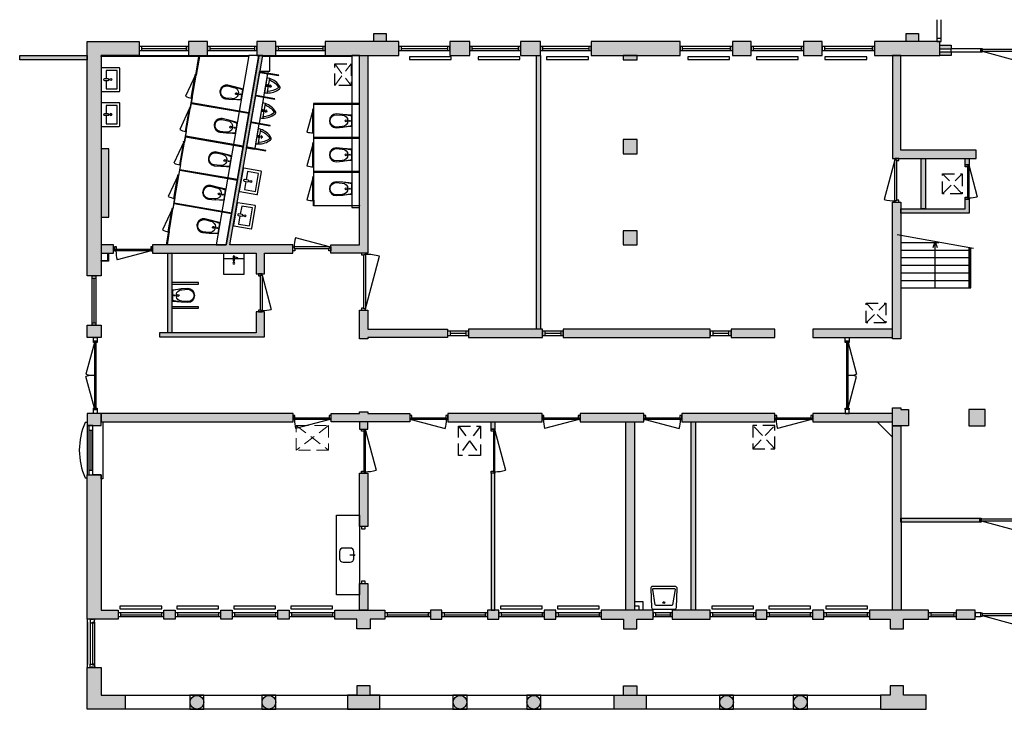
# Model space of a CAD drawing. Header units: millimetres. Extents: x 15432 to 66066, y -26921 to -8769.
# Tile 1 of 2: x 15432 to 41357, y -26921 to -8769. Entities that reach past the tile are written whole.
import ezdxf

# ---------------------------------------------------------------- set-up
doc = ezdxf.new("R2010")
doc.units = ezdxf.units.MM
doc.header["$LTSCALE"] = 100
doc.linetypes.add('DASHDOTX2', pattern=[50.8, 25.4, -12.7, 0, -12.7])
doc.linetypes.add('HIDDEN2', pattern=[4.7625, 3.175, -1.5875])
for name, color, linetype in [('AA21----_BUITENWAND', 252, 'Continuous'), ('AA22----_BINNENWAND', 254, 'Continuous'), ('AA28----_KONSTRUKTIE', 8, 'Continuous'), ('AL21----_BUITENWAND', 3, 'Continuous'), ('AL22----_BINNENWAND', 2, 'Continuous'), ('AL24----_TRAPPEN', 7, 'Continuous'), ('AL28----_KONSTRUKTIE', 3, 'Continuous'), ('AL29----_KONSTRUKTIE', 1, 'Continuous'), ('AL31----_BUITENKOZIJNEN', 1, 'Continuous'), ('AL32----_BINNENKOZIJNEN', 1, 'Continuous'), ('AL51----_RADIATOREN', 7, 'Continuous'), ('AL74----_KEUKEN', 7, 'Continuous'), ('AL74----_SANITAIR', 1, 'Continuous')]:
    doc.layers.add(name, color=color, linetype=linetype)
doc.layers.add('AL33----_VLOEROPENINGEN', color=8, linetype='HIDDEN2', lineweight=0)

# ---------------------------------------------------------------- blocks, each defined once
blk = doc.blocks.new('wastafel')
at = {"layer": 'AL74----_SANITAIR'}
for points in [[(0, 295), (0, -295, 0.414214), (15, -310), (475, -310, 0.414214), (490, -295), (490, 295, 0.414214), (475, 310), (15, 310, 0.414214)], [(185, 20), (85, 20, 1), (85, -20), (185, -20, 1)]]:
    blk.add_lwpolyline(points, format="xyb", close=True, dxfattribs=at)
blk.add_lwpolyline([(130, -20), (130, -240), (420, -240), (420, 240), (130, 240), (130, 20)], dxfattribs=at)
blk.add_circle((255, 0), 25, dxfattribs=at)
blk = doc.blocks.new('WC 17 (R)')
at = {"layer": 'AL74----_SANITAIR'}
for points in [[(407, 182), (232, 169), (0, 125), (0, -125), (232, -169), (408, -182, 0.999913)], [(62, 0, -1), (37, 0, -1)], [(250, 150), (407, 162, -1), (407, -162), (250, -150, -1)], [(175, 0, -1), (125, 0, -1)]]:
    blk.add_lwpolyline(points, format="xyb", close=True, dxfattribs=at)
for points in [[(0, 125), (0, 150), (232, 169)], [(0, -125), (0, -150), (232, -169)]]:
    blk.add_lwpolyline(points, dxfattribs=at)
blk = doc.blocks.new('Urinoir (R)')
at = {"layer": 'AL74----_SANITAIR'}
for points in [[(75, 194, 0.03766), (0, 200), (0, -200, 0.03766), (75, -194), (75, -156)], [(16, -4, 0.414217), (16, 4, -1.000347), (34, 21, 0.413172), (41, 21, -1.00056), (59, 4, 0.413679), (59, -4, -1.000343), (41, -21, 0.413712), (34, -21, -1.000003)], [(25, 0, -1), (50, 0, -1)], [(32, 0, -1), (42, 0, -1)], [(373, -33, 0.381928), (373, 33, 0.174395), (75, 194), (75, 156, -0.147779), (331, 20, -0.511086), (331, -20, -0.147779), (75, -156), (75, -194, 0.174393)], [(105, 0, 1), (95, 0, 1)], [(120, 25, 1), (130, 25, 1)], [(120, 0, 1), (130, 0, 1)], [(155, 0, 1), (145, 0, 1)], [(130, -25, 1), (120, -25, 1)]]:
    blk.add_lwpolyline(points, format="xyb", close=True, dxfattribs=at)
blk = doc.blocks.new('WT-19 (R)')
at = {"layer": 'AL74----_SANITAIR'}
for points in [[(600, 298, 0.426901), (548, 348), (48, 327, 0.402069), (0, 277), (0, -277, 0.402067), (48, -327), (548, -348, 0.426651), (600, -298)], [(100, -204), (100, 204, -0.366883), (121, 228), (121, 228), (521, 295, -0.46402), (550, 270), (550, -270, -0.461069), (521, -295), (121, -228, -0.36663)]]:
    blk.add_lwpolyline(points, format="xyb", close=True, dxfattribs=at)
blk.add_circle((175, 0), 25, dxfattribs=at)
blk = doc.blocks.new('*U7')
at = {"layer": 'AL31----_BUITENKOZIJNEN'}
for points in [[(-1800, 50), (-1765, 50), (-1765, -50), (-1800, -50)], [(-1765, 21), (-1765, -21), (-35, -21), (-35, 21)], [(-35, 50), (0, 50), (0, -50), (-35, -50)]]:
    blk.add_lwpolyline(points, close=True, dxfattribs=at)
for points in [[(-900, 21), (-900, -21)], [(-1765, -21), (-929, -245)], [(-35, -21), (-870, -245)]]:
    blk.add_lwpolyline(points, dxfattribs=at)
for centre, start, end in [((-1765, -21), 345, 0.0008), ((-35, -21), 180.0008, 195.0017)]:
    blk.add_arc(centre, 865, start, end, dxfattribs=at)
blk = doc.blocks.new('*U9')
at = {"layer": 'AL32----_BINNENKOZIJNEN'}
for points in [[(-1800, 50), (-1765, 50), (-1765, -50), (-1800, -50)], [(-1765, 21), (-1765, -21), (-35, -21), (-35, 21)], [(-35, 50), (0, 50), (0, -50), (-35, -50)]]:
    blk.add_lwpolyline(points, close=True, dxfattribs=at)
for points in [[(-900, 21), (-900, -21)], [(-1765, -21), (-929, -245)], [(-35, -21), (-870, -245)]]:
    blk.add_lwpolyline(points, dxfattribs=at)
for centre, start, end in [((-1765, -21), 345, 0.0008), ((-35, -21), 180.0008, 195.0017)]:
    blk.add_arc(centre, 865, start, end, dxfattribs=at)
blk = doc.blocks.new('*U10')
at = {"layer": 'AL32----_BINNENKOZIJNEN'}
for points in [[(-1800, 50), (-1765, 50), (-1765, -50), (-1800, -50)], [(-1765, 21), (-1765, -21), (-35, -21), (-35, 21)], [(-35, 50), (0, 50), (0, -50), (-35, -50)]]:
    blk.add_lwpolyline(points, close=True, dxfattribs=at)
for points in [[(-1765, 21), (-929, 245)], [(-900, 21), (-900, -21)], [(-35, 21), (-870, 245)]]:
    blk.add_lwpolyline(points, dxfattribs=at)
for centre, start, end in [((-1765, 21), 359.9992, 15), ((-35, 21), 164.9983, 179.9992)]:
    blk.add_arc(centre, 865, start, end, dxfattribs=at)
blk = doc.blocks.new('*U23')
at = {"layer": 'AL32----_BINNENKOZIJNEN'}
blk.add_lwpolyline([(-865, 50), (-63, 265)], dxfattribs=at)
for points in [[(-900, 50), (-865, 50), (-865, 9), (-850, 9), (-850, -50), (-900, -50)], [(-865, 9), (-35, 9), (-35, 50), (-865, 50)], [(-50, -50), (-50, 9), (-35, 9), (-35, 50), (0, 50), (0, -50)]]:
    blk.add_lwpolyline(points, close=True, dxfattribs=at)
blk.add_arc((-865, 50), 830, 0, 15, dxfattribs=at)
blk = doc.blocks.new('*U24')
at = {"layer": 'AL32----_BINNENKOZIJNEN'}
for points in [[(-1000, -50), (-965, -50), (-965, -9), (-950, -9), (-950, 50), (-1000, 50)], [(-50, 50), (-50, -9), (-35, -9), (-35, -50), (0, -50), (0, 50)], [(-965, -9), (-35, -9), (-35, -50), (-965, -50)]]:
    blk.add_lwpolyline(points, close=True, dxfattribs=at)
blk.add_lwpolyline([(-35, -50), (-933, -291)], dxfattribs=at)
blk.add_arc((-35, -50), 930, 180, 195, dxfattribs=at)
blk = doc.blocks.new('*U15')
at = {"layer": 'AL32----_BINNENKOZIJNEN'}
for points in [[(-1000, -50), (-965, -50), (-965, -9), (-950, -9), (-950, 50), (-1000, 50)], [(-50, 50), (-50, -9), (-35, -9), (-35, -50), (0, -50), (0, 50)], [(-965, -9), (-35, -9), (-35, -50), (-965, -50)]]:
    blk.add_lwpolyline(points, close=True, dxfattribs=at)
blk.add_lwpolyline([(-965, -50), (-67, -291)], dxfattribs=at)
blk.add_arc((-965, -50), 930, 345, 0, dxfattribs=at)
blk = doc.blocks.new('*U21')
at = {"layer": 'AL32----_BINNENKOZIJNEN'}
blk.add_lwpolyline([(-1115, 50), (-72, 330)], dxfattribs=at)
for points in [[(-1150, 50), (-1115, 50), (-1115, 9), (-1100, 9), (-1100, -50), (-1150, -50)], [(-1115, 9), (-35, 9), (-35, 50), (-1115, 50)], [(-50, -50), (-50, 9), (-35, 9), (-35, 50), (0, 50), (0, -50)]]:
    blk.add_lwpolyline(points, close=True, dxfattribs=at)
blk.add_arc((-1115, 50), 1080, 359.5012, 15, dxfattribs=at)
blk = doc.blocks.new('*U17')
at = {"layer": 'AL32----_BINNENKOZIJNEN'}
blk.add_lwpolyline([(-35, 50), (-933, 291)], dxfattribs=at)
for points in [[(-1000, 50), (-965, 50), (-965, 9), (-950, 9), (-950, -50), (-1000, -50)], [(-965, 9), (-35, 9), (-35, 50), (-965, 50)], [(-50, -50), (-50, 9), (-35, 9), (-35, 50), (0, 50), (0, -50)]]:
    blk.add_lwpolyline(points, close=True, dxfattribs=at)
blk.add_arc((-35, 50), 930, 165, 180, dxfattribs=at)
blk = doc.blocks.new('*U25')
at = {"layer": 'AL32----_BINNENKOZIJNEN'}
for points in [[(-1150, -50), (-1115, -50), (-1115, -9), (-1100, -9), (-1100, 50), (-1150, 50)], [(-50, 50), (-50, -9), (-35, -9), (-35, -50), (0, -50), (0, 50)], [(-1115, -9), (-35, -9), (-35, -50), (-1115, -50)]]:
    blk.add_lwpolyline(points, close=True, dxfattribs=at)
blk.add_lwpolyline([(-1115, -50), (-72, -329)], dxfattribs=at)
blk.add_arc((-1115, -50), 1080, 345, 0.4988, dxfattribs=at)
blk = doc.blocks.new('33_kruipluik_850x680')
at = {"layer": 'AL33----_VLOEROPENINGEN'}
for p, q in [((425, 325), (-425, -325)), ((-425, 325), (425, -325))]:
    blk.add_line(p, q, dxfattribs=at)
blk.add_lwpolyline([(-425, 325), (425, 325), (425, -325), (-425, -325)], close=True, dxfattribs=at)
blk = doc.blocks.new('33_kruipluik_580x770')
at = {"layer": 'AL33----_VLOEROPENINGEN', "lineweight": -3}
for p, q in [((290, 385), (-290, -385)), ((-290, 385), (290, -385))]:
    blk.add_line(p, q, dxfattribs=at)
blk.add_lwpolyline([(-290, 385), (290, 385), (290, -385), (-290, -385)], close=True, dxfattribs=at)
blk = doc.blocks.new('33_kruipluik_580x610')
at = {"layer": 'AL33----_VLOEROPENINGEN', "lineweight": -3}
for p, q in [((290, -305), (-290, 305)), ((-290, -305), (290, 305))]:
    blk.add_line(p, q, dxfattribs=at)
blk.add_lwpolyline([(290, 305), (-290, 305), (-290, -305), (290, -305)], close=True, dxfattribs=at)
blk = doc.blocks.new('33_kruipluik_520x520')
at = {"layer": 'AL33----_VLOEROPENINGEN'}
for p, q in [((260, -260), (-260, 260)), ((-260, -260), (260, 260))]:
    blk.add_line(p, q, dxfattribs=at)
at = {"layer": 'AL33----_VLOEROPENINGEN', "lineweight": -3}
blk.add_lwpolyline([(-260, 260), (260, 260), (260, -260), (-260, -260)], close=True, dxfattribs=at)
blk = doc.blocks.new('33_kruipluik_530x570')
at = {"layer": 'AL33----_VLOEROPENINGEN'}
for p, q in [((-215, -285), (215, 285)), ((-215, 285), (215, -285))]:
    blk.add_line(p, q, dxfattribs=at)
at = {"layer": 'AL33----_VLOEROPENINGEN', "lineweight": -3}
blk.add_lwpolyline([(-215, 285), (215, 285), (215, -285), (-215, -285)], close=True, dxfattribs=at)

msp = doc.modelspace()

# ---------------------------------------------------------------- hatches: boundary and pattern name
at = {"layer": 'AA21----_BUITENWAND'}
h = msp.add_hatch(color=256, dxfattribs=at)
h.paths.add_polyline_path([(19876, -9341), (19876, -9711), (20376, -9711), (20376, -9341)])
h.paths.add_polyline_path([(21676, -9341), (21676, -9711), (22176, -9711), (22176, -9341)])
h.paths.add_polyline_path([(23476, -9341), (23476, -9711), (25416, -9711), (25416, -9341)])
h.paths.add_polyline_path([(26756, -9341), (26756, -9711), (27281, -9711), (27281, -9341)])
h.paths.add_polyline_path([(28621, -9342), (28621, -9711), (29141, -9711), (29141, -9341)], flags=16)
h.paths.add_polyline_path([(30481, -9341), (30481, -9711), (32819, -9711), (32819, -9341)])
h.paths.add_polyline_path([(34199, -9341), (34199, -9711), (34689, -9711), (34689, -9341)])
h.paths.add_polyline_path([(36069, -9341), (36069, -9711), (36559, -9711), (36559, -9341)])
h.paths.add_polyline_path([(37939, -9341), (37939, -9711), (39656, -9711), (39656, -9341)])
h.paths.add_polyline_path([(39656, -9611), (39956, -9611), (39956, -9711), (39656, -9711)])
h.paths.add_polyline_path([(39656, -9441), (39956, -9441), (39956, -9541), (39656, -9541)])
h.paths.add_polyline_path([(43356, -9611), (43356, -9711), (43616, -9711), (43616, -9611)])
h.paths.add_polyline_path([(43356, -9441), (43616, -9441), (43616, -9541), (43356, -9541)])
h.paths.add_polyline_path([(43616, -9341), (43616, -9711), (45631, -9711), (45631, -9341)])
h.paths.add_polyline_path([(46981, -9341), (46981, -9711), (47491, -9711), (47491, -9341)])
h.paths.add_polyline_path([(48841, -9341), (48841, -9711), (49351, -9711), (49351, -9341)])
h.paths.add_polyline_path([(50692, -9341), (50692, -9711), (52766, -9711), (52766, -9341)])
h.paths.add_polyline_path([(54066, -9341), (54066, -9711), (54571, -9711), (54571, -9341)])
h.paths.add_polyline_path([(55871, -9341), (55871, -9711), (56376, -9711), (56376, -9341)])
h.paths.add_polyline_path([(57676, -9341), (57676, -9711), (59896, -9711), (59896, -9341)])
h.paths.add_polyline_path([(61196, -9341), (61196, -9711), (61696, -9711), (61696, -9341)])
h.paths.add_polyline_path([(62996, -9341), (62996, -9711), (63496, -9711), (63496, -9341)])
h.paths.add_polyline_path([(65696, -17136), (66066, -17136), (66066, -9341), (64796, -9341), (64796, -9711), (65696, -9711)])
h.paths.add_polyline_path([(17206, -9341), (18576, -9341), (18576, -9711), (17576, -9711), (17576, -15511), (17206, -15511)])
h.paths.add_polyline_path([(23476, -9341), (23476, -9711), (25416, -9711), (25416, -9341)])
h.paths.add_polyline_path([(26756, -9341), (26756, -9711), (27281, -9711), (27281, -9341)])
h.paths.add_polyline_path([(28621, -9341), (28621, -9711), (29141, -9711), (29141, -9341)])
h.paths.add_polyline_path([(30481, -9341), (30481, -9711), (32819, -9711), (32819, -9341)])
h.paths.add_polyline_path([(34199, -9341), (34199, -9711), (34689, -9711), (34689, -9341)], flags=0)
h.paths.add_polyline_path([(36069, -9341), (36069, -9711), (36559, -9711), (36559, -9341)], flags=0)
h.paths.add_polyline_path([(37939, -9711), (39656, -9711), (39656, -9341), (37939, -9341)])
h.paths.add_polyline_path([(19226, -24311), (19526, -24311), (19526, -24551), (19226, -24551)])
h.paths.add_polyline_path([(20726, -24311), (21026, -24311), (21026, -24551), (20726, -24551)])
h.paths.add_polyline_path([(65696, -24551), (66066, -24551), (66066, -19131), (65696, -19131)])
h.paths.add_polyline_path([(65696, -24311), (65196, -24311), (65196, -24551), (65696, -24551)])
h.paths.add_polyline_path([(63696, -24311), (63696, -24551), (63996, -24551), (63996, -24311)])
h.paths.add_polyline_path([(62196, -24311), (62196, -24551), (62496, -24551), (62496, -24311)])
h.paths.add_polyline_path([(60696, -24311), (60696, -24551), (60996, -24551), (60996, -24311)])
h.paths.add_polyline_path([(58126, -24311), (58126, -24551), (58611, -24551), (58611, -24801), (58961, -24801), (58961, -24551), (59496, -24551), (59496, -24311)])
h.paths.add_polyline_path([(56626, -24311), (56626, -24551), (56926, -24551), (56926, -24311)])
h.paths.add_polyline_path([(55126, -24311), (55126, -24551), (55426, -24551), (55426, -24311)])
h.paths.add_polyline_path([(53626, -24311), (53626, -24551), (53926, -24551), (53926, -24311)])
h.paths.add_polyline_path([(51421, -24311), (51421, -24551), (51591, -24551), (51591, -24801), (51941, -24801), (51941, -24551), (52426, -24551), (52426, -24311)])
h.paths.add_polyline_path([(49956, -24311), (49956, -24551), (50921, -24551), (50921, -24311)])
h.paths.add_polyline_path([(48516, -24311), (48516, -24551), (49456, -24551), (49456, -24311)])
h.paths.add_polyline_path([(46686, -24311), (46686, -24551), (47286, -24551), (47286, -24311)])
h.paths.add_polyline_path([(43911, -24311), (43911, -24551), (45486, -24551), (45486, -24311)])
h.paths.add_polyline_path([(42686, -24311), (42686, -24551), (43186, -24551), (43186, -24311)])
h.paths.add_polyline_path([(40086, -24311), (40086, -24551), (40586, -24551), (40586, -24311)])
h.paths.add_polyline_path([(37806, -24311), (37806, -24551), (38351, -24551), (38351, -24801), (38701, -24801), (38701, -24551), (39361, -24551), (39361, -24311)])
h.paths.add_polyline_path([(36306, -24311), (36306, -24551), (36606, -24551), (36606, -24311)])
h.paths.add_polyline_path([(34816, -24311), (34816, -24551), (35106, -24551), (35106, -24311)])
h.paths.add_polyline_path([(32616, -24311), (32616, -24551), (33616, -24551), (33616, -24311)])
h.paths.add_polyline_path([(30746, -24311), (30746, -24551), (31331, -24551), (31331, -24801), (31681, -24801), (31681, -24551), (32116, -24551), (32116, -24311)])
h.paths.add_polyline_path([(29246, -24311), (29246, -24551), (29546, -24551), (29546, -24311)])
h.paths.add_polyline_path([(27746, -24311), (27746, -24551), (28046, -24551), (28046, -24311)])
h.paths.add_polyline_path([(26246, -24311), (26246, -24551), (26546, -24551), (26546, -24311)])
h.paths.add_polyline_path([(23726, -24311), (25046, -24311), (25046, -24551), (24661, -24551), (24661, -24801), (24311, -24801), (24311, -24551), (23726, -24551)])
h.paths.add_polyline_path([(22226, -24311), (22526, -24311), (22526, -24551), (22226, -24551)])
h.paths.add_polyline_path([(17206, -20751), (17576, -20751), (17576, -24311), (18026, -24311), (18026, -24551), (17206, -24551)])
h.paths.add_polyline_path([(17206, -19131), (17206, -19451), (17576, -19451), (17576, -19131)])
h.paths.add_polyline_path([(17206, -16811), (17576, -16811), (17576, -17136), (17206, -17136)])
edge = h.paths.add_edge_path()
edge.add_line((45333, -9341), (43616, -9341))
edge.add_line((43616, -9341), (43616, -9711))
edge.add_line((43616, -9711), (45333, -9711))
edge.add_line((43579, -9251), (43693, -9251))
h = msp.add_hatch(color=256, dxfattribs=at)
h.paths.add_polyline_path([(23476, -9341), (23476, -9711), (25416, -9711), (25416, -9341)])
h.paths.add_polyline_path([(26756, -9341), (26756, -9711), (27281, -9711), (27281, -9341)])
h.paths.add_polyline_path([(28621, -9342), (28621, -9711), (29141, -9711), (29141, -9341)])
h.paths.add_polyline_path([(30481, -9341), (30481, -9711), (32819, -9711), (32819, -9341)])
h.paths.add_polyline_path([(34199, -9341), (34199, -9711), (34689, -9711), (34689, -9341)])
h.paths.add_polyline_path([(36069, -9341), (36069, -9711), (36559, -9711), (36559, -9341)])
h.paths.add_polyline_path([(37939, -9341), (37939, -9711), (39656, -9711), (39656, -9341)])
for points in [[(17206, -25821), (17576, -25821), (17576, -26551), (18206, -26551), (18206, -26921), (17206, -26921)], [(24061, -26551), (24061, -26921), (24911, -26921), (24911, -26551), (24661, -26551), (24661, -26301), (24311, -26301), (24311, -26551)], [(31081, -26921), (31081, -26551), (31331, -26551), (31331, -26301), (31681, -26301), (31681, -26551), (31931, -26551), (31931, -26921)], [(38101, -26551), (38101, -26921), (39301, -26921), (39301, -26551), (38701, -26551), (38701, -26301), (38351, -26301), (38351, -26551)]]:
    msp.add_hatch(color=256, dxfattribs=at).paths.add_polyline_path(points)
h = msp.add_hatch(color=256, dxfattribs=at)
edge = h.paths.add_edge_path()
edge.add_arc((63173, -26736), 180, 0, 360)
edge = h.paths.add_edge_path()
edge.add_arc((61279, -26736), 180, 0, 360)
edge = h.paths.add_edge_path()
edge.add_arc((56246, -26736), 180, 0, 360)
edge = h.paths.add_edge_path()
edge.add_arc((54306, -26736), 180, 0, 360)
edge = h.paths.add_edge_path()
edge.add_arc((49226, -26736), 180, 0, 360)
edge = h.paths.add_edge_path()
edge.add_arc((47286, -26736), 180, 0, 360)
edge = h.paths.add_edge_path()
edge.add_arc((35986, -26736), 180, 0, 360)
edge = h.paths.add_edge_path()
edge.add_arc((34046, -26736), 180, 0, 360)
edge = h.paths.add_edge_path()
edge.add_arc((28966, -26736), 180, 0, 360)
edge = h.paths.add_edge_path()
edge.add_arc((27026, -26736), 180, 0, 360)
edge = h.paths.add_edge_path()
edge.add_arc((21993, -26736), 180, 0, 360)
edge = h.paths.add_edge_path()
edge.add_arc((20099, -26736), 180, 0, 360)
at = {"layer": 'AA22----_BINNENWAND'}
msp.add_hatch(color=256, dxfattribs=at).paths.add_polyline_path([(24759, -9341), (24759, -9131), (25084, -9131), (25084, -9341)])
h = msp.add_hatch(color=256, dxfattribs=at)
h.paths.add_polyline_path([(38636, -13751), (40326, -13751), (40326, -13491), (40436, -13491), (40436, -13861), (38636, -13861)])
h.paths.add_polyline_path([(38774, -9341), (38774, -9131), (39099, -9131), (39099, -9341)])
h.paths.add_polyline_path([(40326, -12421), (40436, -12421), (40436, -12591), (40326, -12591)])
h.paths.add_polyline_path([(51581, -16911), (51581, -14703), (51681, -14703), (51681, -16911)])
h.paths.add_polyline_path([(51581, -14333), (51581, -12299), (51681, -12299), (51681, -14333)])
h.paths.add_polyline_path([(51681, -9826), (51681, -11929), (51581, -11929), (51581, -9826)])
h.paths.add_polyline_path([(51581, -9711), (51581, -9826), (51951, -9826), (51951, -9711)])
h = msp.add_hatch(color=256, dxfattribs=at)
h.paths.add_polyline_path([(51656, -19351), (51876, -19351), (51876, -24311), (51656, -24311)])
h.paths.add_polyline_path([(49086, -24311), (49086, -21019), (49196, -21019), (49196, -24311)])
h.paths.add_polyline_path([(44636, -24311), (44636, -24091), (44856, -24091), (44856, -24311)])
h.paths.add_polyline_path([(44636, -21891), (44636, -21991), (42516, -21991), (42516, -21891)])
h.paths.add_polyline_path([(38636, -21891), (40716, -21891), (40716, -21991), (38636, -21995)])
h.paths.add_polyline_path([(54426, -16911), (54426, -17131), (54746, -17131), (54746, -16911)])
h.paths.add_polyline_path([(56196, -16911), (56196, -17131), (56476, -17131), (56476, -16911)])
h.paths.add_polyline_path([(29041, -9711), (29141, -9711), (29141, -16911), (29041, -16911)])
h.paths.add_polyline_path([(15432, -9709), (17206, -9709), (17206, -9823), (15432, -9823)])
h.paths.add_polyline_path([(17576, -13966), (17776, -13966), (17776, -12166), (17576, -12166)])
h.paths.add_polyline_path([(17576, -14691), (17576, -14911), (17902, -14911), (17902, -14691)])
edge = h.paths.add_edge_path()
edge.add_line((49086, -19351), (49086, -19989))
edge.add_line((49086, -19989), (49196, -19989))
edge.add_line((49196, -19989), (49196, -19351))
h = msp.add_hatch(color=256, dxfattribs=at)
h.paths.add_polyline_path([(24376, -20701), (24596, -20701), (24596, -22111), (24376, -22111)])
h.paths.add_polyline_path([(24376, -23611), (24596, -23611), (24596, -24311), (24376, -24311)])
h.paths.add_polyline_path([(23631, -19131), (24376, -19131), (24376, -19091), (24596, -19091), (24596, -19131), (25706, -19131), (25706, -19351), (23631, -19351)])
h.paths.add_polyline_path([(26706, -19131), (26706, -19351), (29186, -19351), (29186, -19131)])
h.paths.add_polyline_path([(17576, -19131), (17576, -19351), (22631, -19351), (22631, -19131)])
h.paths.add_polyline_path([(30186, -19131), (30186, -19351), (31866, -19351), (31866, -19131)])
h.paths.add_polyline_path([(31616, -19351), (31616, -24311), (31396, -24311), (31396, -19351)])
h.paths.add_polyline_path([(32866, -19131), (32866, -19351), (35316, -19351), (35316, -19131)])
h.paths.add_polyline_path([(38416, -19131), (36316, -19131), (36316, -19351), (38416, -19351)])
h.paths.add_polyline_path([(38416, -19456), (38631, -19456), (38641, -24311), (38416, -24311)])
h.paths.add_polyline_path([(24376, -19351), (24376, -19551), (24596, -19551), (24596, -19351)])
h.paths.add_polyline_path([(19116, -17011), (19116, -17121), (21876, -17121), (21876, -16461), (21656, -16461), (21656, -17011)])
h.paths.add_polyline_path([(24376, -16411), (24596, -16411), (24596, -16911), (26696, -16911), (26696, -17131), (24596, -17131), (24596, -17171), (24376, -17171)])
h.paths.add_polyline_path([(21830, -9711), (21729, -9711), (21726, -9727), (20871, -14691), (18932, -14691), (18932, -14911), (21656, -14911), (21656, -15461), (21876, -15461), (21876, -14911), (22626, -14911), (22626, -14691), (20969, -14691)])
h.paths.add_polyline_path([(24376, -9711), (24596, -9711), (24596, -14911), (23626, -14911), (23626, -14691), (24376, -14691)])
h.paths.add_polyline_path([(27246, -16911), (27246, -17131), (29196, -17131), (29196, -16911)])
h.paths.add_polyline_path([(29746, -16911), (29746, -17131), (33616, -17131), (33616, -16911)])
h.paths.add_polyline_path([(34166, -16911), (34166, -17131), (35316, -17131), (35316, -16911)])
h.paths.add_polyline_path([(36316, -16911), (36316, -17131), (38416, -17131), (38416, -16911)])
h.paths.add_polyline_path([(38416, -13571), (38636, -13571), (38636, -17171), (38416, -17171)])
h.paths.add_polyline_path([(38416, -9711), (38416, -12421), (40617, -12421), (40617, -12201), (38636, -12201), (38636, -9711)])
h.paths.add_polyline_path([(44636, -9711), (44856, -9711), (44856, -12421), (42669, -12421), (42669, -12201), (44636, -12201)])
h.paths.add_polyline_path([(44636, -13571), (44636, -14071), (44856, -14071), (44856, -13571)])
h.paths.add_polyline_path([(44856, -16911), (44856, -17131), (47356, -17131), (47356, -16911)])
h.paths.add_polyline_path([(44636, -16721), (44856, -16721), (44856, -17171), (44636, -17171)])
h.paths.add_polyline_path([(48356, -16911), (48356, -17131), (49476, -17131), (49476, -16911)])
h.paths.add_polyline_path([(50026, -16911), (50026, -17131), (53876, -17131), (53876, -16911)])
h.paths.add_polyline_path([(47966, -19131), (47966, -19351), (49736, -19351), (49736, -19131)])
h.paths.add_polyline_path([(44856, -19131), (46916, -19131), (46916, -19351), (44856, -19351)])
h.paths.add_polyline_path([(44636, -19446), (44856, -19441), (44856, -22491), (44636, -22491)])
h.paths.add_polyline_path([(51306, -19131), (51306, -19351), (54776, -19351), (54776, -19131)])
h.paths.add_polyline_path([(55776, -19131), (55776, -19351), (61791, -19351), (61791, -19131)])
h.paths.add_polyline_path([(65696, -19131), (65696, -19351), (62791, -19351), (62791, -19131)])
h.paths.add_polyline_path([(65696, -16911), (65696, -17131), (62791, -17131), (62791, -16911)])
h.paths.add_polyline_path([(60196, -16911), (60196, -17131), (61791, -17131), (61791, -16911)])
h.paths.add_polyline_path([(57026, -16911), (57026, -17131), (59646, -17131), (59646, -16911)])
h.paths.add_polyline_path([(58676, -16911), (58896, -16911), (58896, -16411), (58676, -16411)])
h.paths.add_polyline_path([(58676, -9711), (58896, -9711), (58896, -15381), (58676, -15381)])
h.paths.add_polyline_path([(58676, -24311), (58896, -24311), (58896, -21019), (58676, -21019)])
h.paths.add_polyline_path([(58676, -19351), (58676, -19989), (58896, -19989), (58896, -19351)])
h = msp.add_hatch(color=256, dxfattribs=at)
h.paths.add_polyline_path([(39171, -12421), (39281, -12421), (39281, -13751), (39171, -13751)])
h.paths.add_polyline_path([(19336, -14911), (19436, -14908), (19436, -17011), (19336, -17011)])
h.paths.add_polyline_path([(31321, -9711), (31321, -9821), (31691, -9821), (31691, -9711)])
h.paths.add_polyline_path([(33226, -19351), (33226, -24311), (33116, -24311), (33116, -19351)])
h.paths.add_polyline_path([(27946, -24311), (27946, -20701), (27846, -20701), (27846, -24311)])
h.paths.add_polyline_path([(27946, -19351), (27946, -19551), (27846, -19551), (27846, -19351)])
at = {"layer": 'AA28----_KONSTRUKTIE'}
h = msp.add_hatch(color=256, dxfattribs=at)
h.dxf.hatch_style = 1
h.paths.add_polyline_path([(31691, -11926), (31321, -11926), (31321, -12296), (31691, -12296)])
h = msp.add_hatch(color=256, dxfattribs=at)
h.dxf.hatch_style = 1
h.paths.add_polyline_path([(31691, -14326), (31321, -14326), (31321, -14696), (31691, -14696)])
h = msp.add_hatch(color=256, dxfattribs=at)
h.dxf.hatch_style = 1
h.paths.add_polyline_path([(38836, -19026), (38636, -19026), (38636, -18986), (38416, -18986), (38416, -19456), (38836, -19456)])
h = msp.add_hatch(color=256, dxfattribs=at)
h.dxf.hatch_style = 1
h.paths.add_polyline_path([(40851, -19026), (40421, -19026), (40421, -19456), (40851, -19456)])

# ---------------------------------------------------------------- linework, layer by layer
at = {"layer": 'AA21----_BUITENWAND'}
for p, q in [((18206, -26551), (38101, -26551)), ((38101, -26921), (18206, -26921))]:
    msp.add_line(p, q, dxfattribs=at)
at = {"layer": 'AL21----_BUITENWAND'}
for points in [[(17206, -9341), (18576, -9341), (18576, -9711), (17576, -9711), (17576, -15511), (17206, -15511)], [(19876, -9341), (19876, -9711), (20376, -9711), (20376, -9341)], [(21676, -9341), (21676, -9711), (22176, -9711), (22176, -9341)], [(23476, -9341), (23476, -9711), (25416, -9711), (25416, -9341)], [(23476, -9341), (23476, -9711), (25416, -9711), (25416, -9341)], [(26756, -9341), (26756, -9711), (27281, -9711), (27281, -9341)], [(26756, -9341), (26756, -9711), (27281, -9711), (27281, -9341)], [(28621, -9341), (28621, -9711), (29141, -9711), (29141, -9341)], [(28621, -9342), (28621, -9711), (29141, -9711), (29141, -9341)], [(30481, -9341), (30481, -9711), (32819, -9711), (32819, -9341)], [(30481, -9341), (30481, -9711), (32819, -9711), (32819, -9341)], [(34199, -9341), (34199, -9711), (34689, -9711), (34689, -9341)], [(34199, -9341), (34199, -9711), (34689, -9711), (34689, -9341)], [(36069, -9341), (36069, -9711), (36559, -9711), (36559, -9341)], [(36069, -9341), (36069, -9711), (36559, -9711), (36559, -9341)], [(37939, -9711), (39656, -9711), (39656, -9341), (37939, -9341)], [(37939, -9341), (37939, -9711), (39656, -9711), (39656, -9341)], [(39656, -9441), (39956, -9441), (39956, -9541), (39656, -9541)], [(39656, -9611), (39956, -9611), (39956, -9711), (39656, -9711)], [(17206, -16811), (17576, -16811), (17576, -17136), (17206, -17136)], [(17206, -19131), (17206, -19451), (17576, -19451), (17576, -19131)], [(17206, -20751), (17576, -20751), (17576, -24311), (18026, -24311), (18026, -24551), (17206, -24551)], [(19226, -24311), (19526, -24311), (19526, -24551), (19226, -24551)], [(20726, -24311), (21026, -24311), (21026, -24551), (20726, -24551)], [(22226, -24311), (22526, -24311), (22526, -24551), (22226, -24551)], [(23726, -24311), (25046, -24311), (25046, -24551), (24661, -24551), (24661, -24801), (24311, -24801), (24311, -24551), (23726, -24551)], [(26246, -24311), (26246, -24551), (26546, -24551), (26546, -24311)], [(27746, -24311), (27746, -24551), (28046, -24551), (28046, -24311)], [(29246, -24311), (29246, -24551), (29546, -24551), (29546, -24311)], [(30746, -24311), (30746, -24551), (31331, -24551), (31331, -24801), (31681, -24801), (31681, -24551), (32116, -24551), (32116, -24311)], [(32616, -24311), (32616, -24551), (33616, -24551), (33616, -24311)], [(34816, -24311), (34816, -24551), (35106, -24551), (35106, -24311)], [(36306, -24311), (36306, -24551), (36606, -24551), (36606, -24311)], [(37806, -24311), (37806, -24551), (38351, -24551), (38351, -24801), (38701, -24801), (38701, -24551), (39361, -24551), (39361, -24311)], [(40086, -24311), (40086, -24551), (40586, -24551), (40586, -24311)], [(17206, -25821), (17576, -25821), (17576, -26551), (18206, -26551), (18206, -26921), (17206, -26921)], [(24061, -26551), (24061, -26921), (24911, -26921), (24911, -26551), (24661, -26551), (24661, -26301), (24311, -26301), (24311, -26551)], [(31081, -26921), (31081, -26551), (31331, -26551), (31331, -26301), (31681, -26301), (31681, -26551), (31931, -26551), (31931, -26921)], [(38101, -26551), (38101, -26921), (39301, -26921), (39301, -26551), (38701, -26551), (38701, -26301), (38351, -26301), (38351, -26551)]]:
    msp.add_lwpolyline(points, close=True, dxfattribs=at)
at = {"layer": 'AL22----_BINNENWAND'}
for points in [[(24759, -9341), (24759, -9131), (25084, -9131), (25084, -9341)], [(38774, -9341), (38774, -9131), (39099, -9131), (39099, -9341)], [(15432, -9709), (17206, -9709), (17206, -9823), (15432, -9823)], [(17576, -9711), (21465, -9711), (21461, -9736), (17576, -9736)], [(21830, -9711), (21729, -9711), (21726, -9727), (20871, -14691), (18932, -14691), (18932, -14911), (21656, -14911), (21656, -15461), (21876, -15461), (21876, -14911), (22626, -14911), (22626, -14691), (20969, -14691)], [(20152, -9736), (20165, -9736), (20080, -10229), (20067, -10227)], [(21830, -9711), (24176, -9711), (24176, -9736), (21826, -9736)], [(24376, -9711), (24596, -9711), (24596, -14911), (23626, -14911), (23626, -14691), (24376, -14691)], [(29041, -9711), (29141, -9711), (29141, -16911), (29041, -16911)], [(31321, -9711), (31321, -9821), (31691, -9821), (31691, -9711)], [(38416, -9711), (38416, -12421), (40617, -12421), (40617, -12201), (38636, -12201), (38636, -9711)], [(19915, -11107), (19928, -11109), (19978, -10820), (19965, -10818)], [(19952, -10971), (21467, -11232), (21469, -11219), (19954, -10958)], [(23166, -11132), (23179, -11132), (23179, -10979), (23166, -10979)], [(23179, -10992), (24376, -10992), (24376, -10979), (23179, -10979)], [(19764, -11987), (19777, -11989), (19826, -11700), (19814, -11698)], [(19800, -11851), (21315, -12112), (21317, -12099), (19803, -11838)], [(23166, -12025), (23179, -12025), (23179, -11732), (23166, -11732)], [(23179, -11885), (24376, -11885), (24376, -11872), (23179, -11872)], [(17576, -13966), (17776, -13966), (17776, -12166), (17576, -12166)], [(39171, -12421), (39281, -12421), (39281, -13751), (39171, -13751)], [(40326, -12421), (40436, -12421), (40436, -12591), (40326, -12591)], [(19612, -12867), (19625, -12869), (19675, -12580), (19662, -12578)], [(23166, -12918), (23179, -12918), (23179, -12625), (23166, -12625)], [(19649, -12731), (21164, -12992), (21166, -12979), (19651, -12718)], [(23179, -12778), (24376, -12778), (24376, -12765), (23179, -12765)], [(19461, -13747), (19474, -13749), (19523, -13460), (19510, -13458)], [(19497, -13611), (21012, -13872), (21014, -13859), (19500, -13598)], [(23179, -13671), (23166, -13671), (23166, -13518), (23179, -13518)], [(24376, -13671), (23179, -13671), (23179, -13658), (24376, -13658)], [(38416, -13571), (38636, -13571), (38636, -17171), (38416, -17171)], [(38636, -13751), (40326, -13751), (40326, -13491), (40436, -13491), (40436, -13861), (38636, -13861)], [(19311, -14691), (19298, -14691), (19359, -14338), (19372, -14340)], [(17576, -14691), (17576, -14911), (17902, -14911), (17902, -14691)], [(17756, -14911), (17774, -14911), (17774, -15129), (17576, -15129), (17576, -15111), (17756, -15111)], [(19336, -14911), (19436, -14908), (19436, -17011), (19336, -17011)], [(19116, -17011), (19116, -17121), (21876, -17121), (21876, -16461), (21656, -16461), (21656, -17011)], [(24376, -16411), (24596, -16411), (24596, -16911), (26696, -16911), (26696, -17131), (24596, -17131), (24596, -17171), (24376, -17171)], [(27246, -16911), (27246, -17131), (29196, -17131), (29196, -16911)], [(29746, -16911), (29746, -17131), (33616, -17131), (33616, -16911)], [(34166, -16911), (34166, -17131), (35316, -17131), (35316, -16911)], [(36316, -16911), (36316, -17131), (38416, -17131), (38416, -16911)], [(17576, -19131), (17576, -19351), (22631, -19351), (22631, -19131)], [(23631, -19131), (24376, -19131), (24376, -19091), (24596, -19091), (24596, -19131), (25706, -19131), (25706, -19351), (23631, -19351)], [(26706, -19131), (26706, -19351), (29186, -19351), (29186, -19131)], [(30186, -19131), (30186, -19351), (31866, -19351), (31866, -19131)], [(32866, -19131), (32866, -19351), (35316, -19351), (35316, -19131)], [(38416, -19131), (36316, -19131), (36316, -19351), (38416, -19351)], [(24376, -19351), (24376, -19551), (24596, -19551), (24596, -19351)], [(27946, -19351), (27946, -19551), (27846, -19551), (27846, -19351)], [(31616, -19351), (31616, -24311), (31396, -24311), (31396, -19351)], [(33226, -19351), (33226, -24311), (33116, -24311), (33116, -19351)], [(38416, -19456), (38631, -19456), (38641, -24311), (38416, -24311)], [(24376, -20701), (24596, -20701), (24596, -22111), (24376, -22111)], [(27946, -24311), (27946, -20701), (27846, -20701), (27846, -24311)], [(38636, -21891), (40716, -21891), (40716, -21991), (38636, -21995)], [(24376, -23611), (24596, -23611), (24596, -24311), (24376, -24311)]]:
    msp.add_lwpolyline(points, close=True, dxfattribs=at)
for points in [[(22043, -9711), (22043, -9711)], [(38006, -19351), (38416, -19761)], [(31616, -24086), (31841, -24086), (31841, -24311)], [(31616, -24196), (31731, -24196), (31731, -24311)]]:
    msp.add_lwpolyline(points, dxfattribs=at)
at = {"layer": 'AL24----_TRAPPEN', "linetype": 'DASHDOTX2', "ltscale": 10}
msp.add_lwpolyline([(40548, -14794), (38536, -14431)], dxfattribs=at)
at = {"layer": 'AL24----_TRAPPEN'}
for points in [[(38636, -14631), (39636, -14631)], [(39486, -14767), (39536, -14617), (39586, -14767)], [(39536, -15831), (39536, -14617)], [(38636, -15831), (40436, -15831), (40436, -14781)], [(38636, -14831), (40436, -14831)], [(38636, -15031), (40436, -15031)], [(40436, -14781), (40436, -15831), (40476, -15831), (40476, -14781)], [(38636, -15231), (40436, -15231)], [(38636, -15231), (40436, -15231)], [(38636, -15431), (40436, -15431)], [(38636, -15431), (40436, -15431)], [(38636, -15631), (40436, -15631)]]:
    msp.add_lwpolyline(points, dxfattribs=at)
at = {"layer": 'AL28----_KONSTRUKTIE'}
for points in [[(31321, -11926), (31321, -12296), (31691, -12296), (31691, -11926)], [(31691, -14326), (31321, -14326), (31321, -14696), (31691, -14696)], [(38416, -18986), (38636, -18986), (38636, -19026), (38836, -19026), (38836, -19456), (38416, -19456)], [(40421, -19026), (40421, -19456), (40851, -19456), (40851, -19026)]]:
    msp.add_lwpolyline(points, close=True, dxfattribs=at)
for centre in [(20099, -26736), (21993, -26736), (27026, -26736), (28966, -26736), (34046, -26736), (35986, -26736)]:
    msp.add_circle(centre, 180, dxfattribs=at)
at = {"layer": 'AL29----_KONSTRUKTIE'}
for points in [[(19914, -26551), (19914, -26921), (20284, -26921), (20284, -26551)], [(21808, -26551), (21808, -26921), (22178, -26921), (22178, -26551)], [(26841, -26551), (26841, -26921), (27211, -26921), (27211, -26551)], [(28781, -26551), (28781, -26921), (29151, -26921), (29151, -26551)], [(33861, -26551), (33861, -26921), (34231, -26921), (34231, -26551)], [(35801, -26551), (35801, -26921), (36171, -26921), (36171, -26551)]]:
    msp.add_lwpolyline(points, close=True, dxfattribs=at)
at = {"layer": 'AL31----_BUITENKOZIJNEN'}
for points in [[(18576, -9476), (18576, -9576), (19876, -9576), (19876, -9476)], [(20376, -9476), (20376, -9576), (21676, -9576), (21676, -9476)], [(22176, -9476), (22176, -9576), (23476, -9576), (23476, -9476)], [(25416, -9476), (25416, -9576), (26756, -9576), (26756, -9476)], [(27281, -9476), (27281, -9576), (28621, -9576), (28621, -9476)], [(29141, -9476), (29141, -9576), (30481, -9576), (30481, -9476)], [(32819, -9476), (32819, -9576), (34199, -9576), (34199, -9476)], [(34689, -9476), (34689, -9576), (36069, -9576), (36069, -9476)], [(36559, -9476), (36559, -9576), (37939, -9576), (37939, -9476)], [(17286, -24551), (17286, -24641), (17349, -24641), (17349, -24624), (17400, -24624), (17400, -24560), (17380, -24560), (17380, -24551), (17369, -24551), (17369, -24560), (17316, -24560), (17316, -24551)], [(17379, -24624), (17379, -24641), (17398, -24641), (17398, -24624)], [(17400, -24551), (17400, -24576), (17415, -24576), (17415, -24551)], [(18026, -24381), (18026, -24481), (19226, -24481), (19226, -24381)], [(19526, -24381), (19526, -24481), (20726, -24481), (20726, -24381)], [(21026, -24381), (21026, -24481), (22226, -24481), (22226, -24381)], [(22526, -24381), (22526, -24481), (23726, -24481), (23726, -24381)], [(25046, -24381), (25046, -24481), (26246, -24481), (26246, -24381)], [(26546, -24381), (26546, -24481), (27746, -24481), (27746, -24381)], [(28046, -24381), (28046, -24481), (29246, -24481), (29246, -24381)], [(29546, -24382), (29546, -24482), (30746, -24482), (30746, -24382)], [(32116, -24381), (32116, -24481), (32616, -24481), (32616, -24381)], [(33616, -24381), (33616, -24481), (34816, -24481), (34816, -24381)], [(35106, -24381), (35106, -24481), (36306, -24481), (36306, -24381)], [(36606, -24381), (36606, -24481), (37806, -24481), (37806, -24381)], [(39361, -24381), (39361, -24481), (40086, -24481), (40086, -24381)], [(40586, -24381), (40586, -24481), (40736, -24481), (40736, -24381)], [(17286, -25731), (17349, -25731), (17349, -25748), (17400, -25748), (17400, -25812), (17380, -25812), (17380, -25821), (17369, -25821), (17369, -25812), (17316, -25812), (17316, -25821), (17286, -25821)], [(17379, -25731), (17379, -25748), (17398, -25748), (17398, -25731)], [(17400, -25796), (17415, -25796), (17415, -25821), (17400, -25821)]]:
    msp.add_lwpolyline(points, close=True, dxfattribs=at)
for points in [[(18636, -9476), (18636, -9576)], [(18636, -9526), (19816, -9526)], [(19816, -9476), (19816, -9576)], [(20436, -9476), (20436, -9576)], [(20436, -9526), (21616, -9526)], [(21616, -9476), (21616, -9576)], [(22236, -9476), (22236, -9576)], [(22236, -9526), (23416, -9526)], [(23416, -9476), (23416, -9576)], [(25476, -9476), (25476, -9576)], [(25476, -9526), (26696, -9526)], [(26696, -9476), (26696, -9576)], [(27341, -9476), (27341, -9576)], [(27341, -9526), (28561, -9526)], [(28561, -9476), (28561, -9576)], [(29201, -9476), (29201, -9576)], [(29201, -9526), (30421, -9526)], [(30421, -9476), (30421, -9576)], [(32879, -9476), (32879, -9576)], [(32879, -9526), (34139, -9526)], [(34139, -9476), (34139, -9576)], [(34749, -9476), (34749, -9576)], [(34749, -9526), (36009, -9526)], [(36009, -9476), (36009, -9576)], [(36619, -9476), (36619, -9576)], [(36619, -9526), (37879, -9526)], [(37879, -9476), (37879, -9576)], [(17206, -24551), (17206, -25821)], [(17216, -25821), (17216, -24551)], [(17216, -24628), (17216, -25744)], [(17356, -25744), (17356, -24628)], [(17400, -24624), (17400, -25748)], [(18086, -24381), (18086, -24481)], [(18086, -24431), (19166, -24431)], [(19166, -24381), (19166, -24481)], [(19586, -24381), (19586, -24481)], [(19586, -24431), (20666, -24431)], [(20666, -24381), (20666, -24481)], [(21086, -24381), (21086, -24481)], [(21086, -24431), (22166, -24431)], [(22166, -24381), (22166, -24481)], [(22586, -24381), (22586, -24481)], [(22586, -24431), (23666, -24431)], [(23666, -24381), (23666, -24481)], [(25106, -24381), (25106, -24481)], [(25106, -24431), (26186, -24431)], [(26186, -24381), (26186, -24481)], [(26606, -24381), (26606, -24481)], [(26606, -24431), (27686, -24431)], [(27686, -24381), (27686, -24481)], [(28106, -24381), (28106, -24481)], [(28106, -24431), (29186, -24431)], [(29186, -24381), (29186, -24481)], [(29606, -24382), (29606, -24482)], [(29606, -24432), (30686, -24432)], [(30686, -24382), (30686, -24481)], [(32176, -24381), (32176, -24481)], [(32176, -24431), (32556, -24431)], [(32556, -24381), (32556, -24481)], [(33676, -24381), (33676, -24481)], [(33676, -24431), (34756, -24431)], [(34756, -24381), (34756, -24481)], [(35166, -24381), (35166, -24481)], [(35166, -24431), (36246, -24431)], [(36246, -24381), (36246, -24481)], [(36666, -24381), (36666, -24481)], [(36666, -24431), (37746, -24431)], [(37746, -24381), (37746, -24481)], [(39421, -24381), (39421, -24481)], [(39421, -24431), (40026, -24431)], [(40026, -24381), (40026, -24481)], [(17286, -24641), (17286, -25731)]]:
    msp.add_lwpolyline(points, dxfattribs=at)
at = {"layer": 'AL32----_BINNENKOZIJNEN'}
for points in [[(39579, -8769), (39579, -9341), (39693, -9341), (39693, -8769)], [(39579, -9251), (39693, -9251)], [(20058, -10220), (19798, -10783)], [(19906, -11100), (19647, -11663)], [(23156, -11127), (22995, -11726)], [(19755, -11980), (19495, -12543)], [(23156, -12020), (22995, -12619)], [(19603, -12860), (19344, -13423)], [(23156, -12913), (22995, -13512)], [(19452, -13740), (19192, -14303)], [(24536, -16376), (24906, -14995)], [(17341, -15571), (17441, -15571)], [(17391, -16751), (17391, -15571)], [(17341, -16751), (17441, -16751)], [(26763, -16964), (26763, -17078)], [(26763, -17021), (27179, -17021)], [(27179, -16964), (27179, -17078)], [(29263, -16964), (29263, -17078)], [(29263, -17021), (29679, -17021)], [(29679, -16964), (29679, -17078)], [(33683, -16964), (33683, -17078)], [(33683, -17021), (34099, -17021)], [(34099, -16964), (34099, -17078)], [(17256, -19451), (17256, -20751)], [(17256, -19576), (17356, -19576)], [(17306, -19576), (17306, -20626)], [(17256, -20626), (17356, -20626)]]:
    msp.add_lwpolyline(points, dxfattribs=at)
for points in [[(40736, -9526), (40736, -9626), (39956, -9626), (39956, -9526)], [(20053, -10229), (20066, -10231), (19963, -10833), (19950, -10830)], [(19902, -11109), (19915, -11111), (19811, -11713), (19798, -11710)], [(23153, -11137), (23166, -11137), (23166, -11747), (23153, -11747)], [(19750, -11989), (19763, -11992), (19660, -12593), (19647, -12590)], [(23153, -12030), (23166, -12030), (23166, -12640), (23153, -12640)], [(19599, -12869), (19611, -12872), (19508, -13473), (19495, -13471)], [(23153, -12923), (23166, -12923), (23166, -13533), (23153, -13533)], [(19447, -13749), (19460, -13752), (19356, -14353), (19344, -14351)], [(24436, -14911), (24436, -14961), (24495, -14961), (24495, -14946), (24536, -14946), (24536, -14911)], [(24495, -14946), (24536, -14946), (24536, -16376), (24495, -16376)], [(17341, -15511), (17441, -15511), (17441, -16811), (17341, -16811)], [(24436, -16361), (24436, -16411), (24536, -16411), (24536, -16376), (24495, -16376), (24495, -16361)], [(26763, -16964), (26696, -16964), (26696, -17078), (27246, -17078), (27246, -16964)], [(29263, -16964), (29196, -16964), (29196, -17078), (29746, -17078), (29746, -16964)], [(33683, -16964), (33616, -16964), (33616, -17078), (34166, -17078), (34166, -16964)], [(17372, -17136), (17472, -17136), (17472, -17231), (17372, -17231)], [(37171, -17131), (37271, -17131), (37271, -17231), (37171, -17231)], [(17372, -19031), (17472, -19031), (17472, -19131), (17372, -19131)], [(37171, -19131), (37271, -19131), (37271, -19031), (37171, -19031)], [(17356, -19451), (17576, -19451), (17576, -19351), (17621, -19351), (17621, -20851), (17576, -20851), (17576, -20751), (17356, -20751)], [(17206, -19451), (17206, -20751), (17356, -20751), (17356, -19451)], [(24431, -22111), (24431, -22171), (24531, -22171), (24531, -22111)], [(24431, -23551), (24431, -23611), (24531, -23611), (24531, -23551)]]:
    msp.add_lwpolyline(points, close=True, dxfattribs=at)
msp.add_lwpolyline([(17206, -19371), (17156, -19371, 0.210947), (17156, -20831), (17206, -20831)], format="xyb", dxfattribs=at)
at = {"layer": 'AL32----_BINNENKOZIJNEN', "const_width": 5}
msp.add_lwpolyline([(24481, -23551), (24481, -22171)], dxfattribs=at)
at = {"layer": 'AL32----_BINNENKOZIJNEN'}
for centre in [(20058, -10220), (19906, -11100), (23156, -11127), (19755, -11980), (23156, -12020), (19603, -12860), (23156, -12913), (19452, -13740)]:
    msp.add_circle(centre, 10, dxfattribs=at)
for centre, radius, start, end in [((20058, -10220), 620, 245.2279, 260.5051), ((19906, -11100), 620, 245.2279, 260.5051), ((23156, -11127), 620, 255, 270.2772), ((19755, -11980), 620, 245.2279, 260.5051), ((23156, -12020), 620, 255, 270.2772), ((19603, -12860), 620, 245.2279, 260.5051), ((23156, -12913), 620, 255, 270.2772), ((19452, -13740), 620, 245.2279, 260.5051), ((24536, -16376), 1430, 75, 90)]:
    msp.add_arc(centre, radius, start, end, dxfattribs=at)
at = {"layer": 'AL51----_RADIATOREN'}
for points in [[(25696, -9746), (25696, -9816), (26796, -9816), (26796, -9746)], [(27501, -9746), (27501, -9816), (28601, -9816), (28601, -9746)], [(29306, -9746), (29306, -9816), (30406, -9816), (30406, -9746)], [(33024, -9746), (33024, -9816), (34124, -9816), (34124, -9746)], [(34829, -9746), (34829, -9816), (35929, -9816), (35929, -9746)], [(36634, -9746), (36634, -9816), (37734, -9816), (37734, -9746)], [(18071, -24206), (18071, -24276), (19171, -24276), (19171, -24206)], [(19571, -24206), (19571, -24276), (20671, -24276), (20671, -24206)], [(21071, -24206), (21071, -24276), (22171, -24276), (22171, -24206)], [(22571, -24206), (22571, -24276), (23671, -24276), (23671, -24206)], [(28091, -24206), (28091, -24276), (29191, -24276), (29191, -24206)], [(29591, -24206), (29591, -24276), (30691, -24276), (30691, -24206)], [(33656, -24206), (33656, -24276), (34756, -24276), (34756, -24206)], [(35156, -24206), (35156, -24276), (36256, -24276), (36256, -24206)], [(36656, -24206), (36656, -24276), (37756, -24276), (37756, -24206)]]:
    msp.add_lwpolyline(points, close=True, dxfattribs=at)
at = {"layer": 'AL74----_KEUKEN'}
msp.add_lwpolyline([(23776, -21811), (24376, -21811), (24376, -23911), (23776, -23911)], close=True, dxfattribs=at)
msp.add_lwpolyline([(24226, -22766, 0.414214), (24136, -22676), (23946, -22676, 0.414214), (23856, -22766), (23856, -22956, 0.414214), (23946, -23046), (24136, -23046, 0.414214), (24226, -22956)], format="xyb", close=True, dxfattribs=at)
for points in [[(24265, -22861), (24128, -22861)], [(24235, -22845), (24235, -22878)]]:
    msp.add_lwpolyline(points, dxfattribs=at)
at = {"layer": 'AL74----_SANITAIR'}
for points in [[(21729, -9711), (21465, -9711), (20607, -14691), (20871, -14691)], [(24376, -9711), (24176, -9711), (24176, -13711), (24376, -13711)], [(21770, -10146), (21768, -10156), (22251, -10239), (22253, -10230)], [(21663, -10767), (21661, -10777), (22144, -10860), (22146, -10850)], [(21542, -11467), (21540, -11476), (22023, -11560), (22025, -11550)], [(21428, -12127), (21426, -12137), (21909, -12220), (21910, -12210)], [(19436, -15687), (19436, -15726), (20137, -15726), (20137, -15687)], [(19436, -16326), (19436, -16366), (20137, -16366), (20137, -16326)]]:
    msp.add_lwpolyline(points, close=True, dxfattribs=at)
for points in [[(21759, -10120), (22016, -10120), (22018, -9736)], [(21618, -12170), (21615, -12189), (21408, -12154), (21759, -10120), (21972, -10120), (21962, -10179)], [(21961, -10189), (21855, -10800)], [(21853, -10810), (21734, -11500)], [(21732, -11510), (21620, -12160)], [(21070, -15006), (21171, -15033)], [(21071, -15002), (21172, -15029)], [(20796, -15051), (21051, -15051)], [(21091, -15051), (21346, -15051)]]:
    msp.add_lwpolyline(points, dxfattribs=at)
for points in [[(17761, -11246), (17661, -11246, 1), (17661, -11286), (17761, -11286, 1)], [(17856, -11266, 1), (17806, -11266, 1)], [(20796, -14936), (20796, -15456, 0.414214), (20811, -15471), (21331, -15471, 0.414214), (21346, -15456), (21346, -14936, 0.414214), (21331, -14921), (20811, -14921, 0.414214)], [(21071, -15199, 1), (21071, -15149, 1)]]:
    msp.add_lwpolyline(points, format="xyb", close=True, dxfattribs=at)
msp.add_lwpolyline([(21091, -15007), (21091, -15004, 1), (21051, -15004), (21051, -15104, 1), (21091, -15104), (21091, -15012)], format="xyb", dxfattribs=at)
for centre, start, end in [((21071, -15004), 75, 255), ((21172, -15031), 255, 75)]:
    msp.add_arc(centre, 2, start, end, dxfattribs=at)

# ---------------------------------------------------------------- block references
at = {"layer": 'AL31----_BUITENKOZIJNEN'}
msp.add_blockref('*U7', (42536, -24431), dxfattribs=at)
at = {"layer": 'AL32----_BINNENKOZIJNEN'}
for name, p in [('*U9', (42536, -9576)), ('*U17', (23626, -14801)), ('*U24', (18932, -14801)), ('*U24', (23631, -19241)), ('*U15', (26706, -19241)), ('*U24', (30186, -19241)), ('*U15', (32866, -19241)), ('*U24', (36316, -19241)), ('*U9', (42516, -21941))]:
    msp.add_blockref(name, p, dxfattribs=at)
for name, p, rotation in [('*U25', (38526, -13571), 270), ('*U23', (40381, -13491), 270), ('*U24', (21766, -15461), 90), ('*U9', (17422, -19031), 270), ('*U10', (37221, -19031), 270), ('*U21', (24486, -20701), 270), ('*U21', (27896, -20701), 270)]:
    msp.add_blockref(name, p, dxfattribs=dict(at, rotation=rotation))
at = {"layer": 'AL33----_VLOEROPENINGEN'}
for name, p in [('33_kruipluik_530x570', (23941, -10216)), ('33_kruipluik_520x520', (39991, -13089)), ('33_kruipluik_520x520', (37976, -16491)), ('33_kruipluik_850x680', (23141, -19776)), ('33_kruipluik_580x770', (27276, -19856)), ('33_kruipluik_580x610', (35026, -19756))]:
    msp.add_blockref(name, p, dxfattribs=at)
at = {"layer": 'AL74----_SANITAIR'}
for p in [(17576, -10346), (17576, -11266)]:
    msp.add_blockref('wastafel', p, dxfattribs=at)
for name, p, rotation in [('Urinoir (R)', (21908, -10495), 350.1865944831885), ('WC 17 (R)', (21287, -10741), 170.2278953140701), ('Urinoir (R)', (21794, -11155), 350.1865944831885), ('WC 17 (R)', (21136, -11621), 170.2278953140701), ('WC 17 (R)', (24176, -11432), 180), ('Urinoir (R)', (21676, -11835), 350.1865944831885), ('WC 17 (R)', (24176, -12325), 180), ('WC 17 (R)', (20984, -12501), 170.2278953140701), ('wastafel', (21264, -12982), 350.1865944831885), ('WC 17 (R)', (20833, -13381), 170.2278953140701), ('WC 17 (R)', (24176, -13218), 180), ('wastafel', (21108, -13888), 350.1865944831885), ('WC 17 (R)', (20681, -14261), 170.2278953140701), ('WC 17 (R)', (19454, -16026), 0.001547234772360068), ('WT-19 (R)', (32395, -24288), 90)]:
    msp.add_blockref(name, p, dxfattribs=dict(at, rotation=rotation))

doc.saveas('drawing.dxf')
